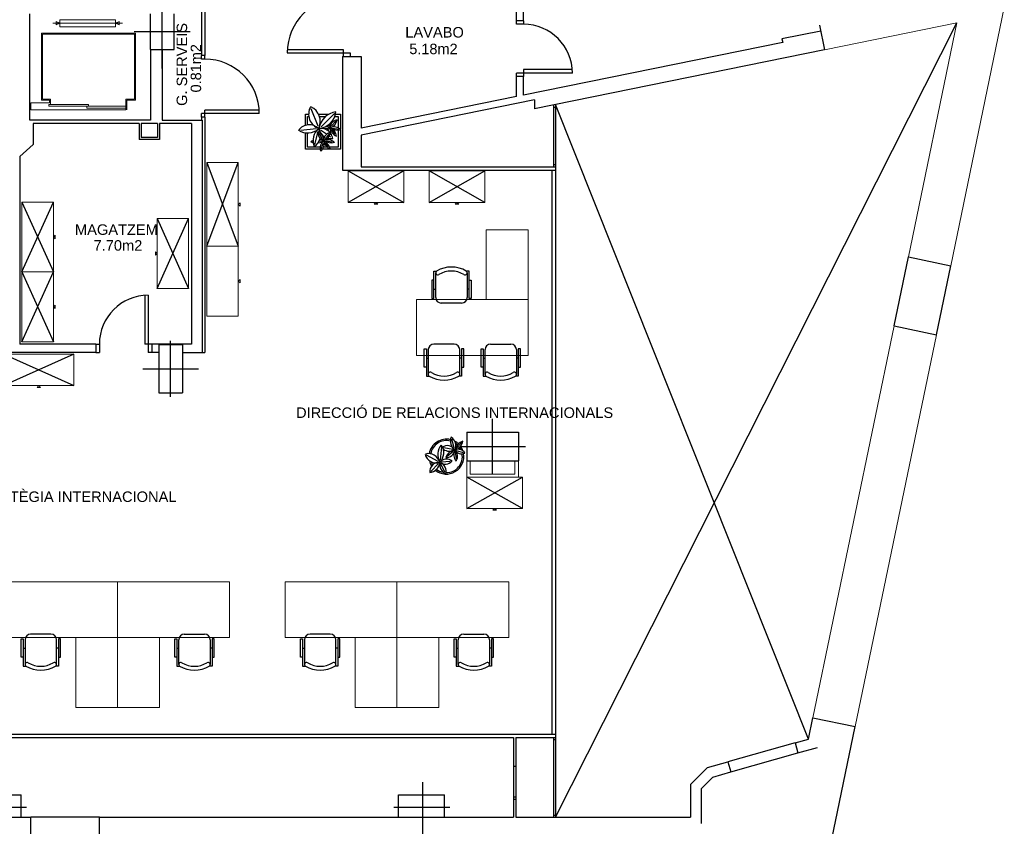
# Model space of a CAD drawing. Header units: metres. Extents: x -1 to 438, y -6 to 53.
# Tile 139 of 149: x 416 to 430, y 28 to 40. Entities that reach past the tile are written whole.
import ezdxf

# ---------------------------------------------------------------- set-up
doc = ezdxf.new("R2010")
doc.units = ezdxf.units.M
doc.linetypes.add('CONTINUA', pattern=[0])
doc.linetypes.add('VERDECKT', pattern=[9.525, 6.35, -3.175])
for name, color, linetype, lineweight in [('PA MOBLES ACTUAL', 7, 'CONTINUA', 25), ('PA MURS ACTUAL', 7, 'CONTINUA', 25), ('PA TEXT ACTUAL', 7, 'CONTINUA', 25)]:
    doc.layers.add(name, color=color, linetype=linetype, lineweight=lineweight)
doc.styles.add('ARIAL', font='arial.ttf')

msp = doc.modelspace()

# ---------------------------------------------------------------- linework, layer by layer
at = {"layer": 'PA MOBLES ACTUAL', "transparency": 33554687}
for p, q in [((419.954, 38.378), (420.052, 38.128)), ((419.876, 38.293), (419.922, 38.293)), ((419.876, 38.134), (419.876, 38.293)), ((419.906, 38.263), (419.925, 38.263)), ((419.906, 38.141), (419.906, 38.263)), ((420.064, 38.293), (420.211, 38.293)), ((420.076, 38.263), (420.168, 38.263)), ((420.292, 38.305), (420.103, 38.116)), ((420.298, 38.263), (420.346, 38.263)), ((420.307, 38.293), (420.376, 38.293)), ((420.346, 38.263), (420.346, 38.099)), ((420.376, 38.293), (420.376, 38.081)), ((419.81, 38.065), (420.029, 38.09)), ((420.179, 38.007), (420.092, 38.066)), ((420.128, 38.09), (420.2, 38.095)), ((420.213, 38.124), (420.204, 38.139)), ((420.25, 38.128), (420.311, 38.196)), ((420.25, 38.074), (420.295, 38.011)), ((420.264, 38.097), (420.353, 38.082)), ((420.346, 38.068), (420.346, 37.823)), ((420.376, 38.072), (420.376, 37.793)), ((419.876, 37.793), (419.876, 38.028)), ((419.906, 37.823), (419.906, 38.026)), ((420.013, 37.862), (420.059, 38.046)), ((420.12, 37.942), (420.075, 38.017)), ((420.157, 37.947), (420.219, 38.014)), ((420.237, 37.967), (420.218, 37.98)), ((420.088, 37.793), (419.876, 37.793)), ((420.088, 37.823), (419.906, 37.823)), ((420.075, 37.911), (420.108, 37.914)), ((420.103, 37.793), (420.129, 37.882)), ((420.376, 37.793), (420.121, 37.793)), ((420.189, 37.823), (420.136, 37.823)), ((420.157, 37.892), (420.203, 37.829)), ((420.172, 37.915), (420.261, 37.9)), ((420.346, 37.823), (420.222, 37.823)), ((418.465, 36.403), (418.915, 37.603)), ((418.465, 37.603), (418.915, 36.403)), ((421.286, 37.482), (420.486, 37.032)), ((420.486, 37.482), (421.286, 37.032)), ((422.446, 37.032), (421.646, 37.482)), ((421.646, 37.032), (422.446, 37.482)), ((415.817, 36.036), (416.267, 37.036)), ((415.817, 37.036), (416.267, 36.036)), ((417.753, 35.799), (418.203, 36.799)), ((417.753, 36.799), (418.203, 35.799)), ((415.817, 35.036), (416.267, 36.036)), ((415.817, 36.036), (416.267, 35.036)), ((415.56, 34.859), (416.56, 34.409)), ((416.56, 34.859), (415.56, 34.409)), ((422.986, 32.65), (422.186, 33.1)), ((422.186, 32.65), (422.986, 33.1))]:
    msp.add_line(p, q, dxfattribs=at)
at = {"layer": 'PA MOBLES ACTUAL', "color": 180, "transparency": 33554687}
for p, q in [((421.741, 35.67), (421.741, 36.023)), ((422.191, 36.023), (422.191, 35.67)), ((421.714, 35.79), (421.741, 35.79)), ((422.218, 35.79), (422.191, 35.79)), ((422.111, 35.59), (421.821, 35.59)), ((422.007, 33.516), (421.972, 33.643)), ((422.034, 33.508), (422.114, 33.592)), ((421.605, 33.416), (421.774, 33.326)), ((421.822, 33.534), (421.807, 33.343)), ((421.99, 33.494), (421.852, 33.519)), ((421.991, 33.463), (421.907, 33.395)), ((422.019, 33.461), (422.032, 33.359)), ((422.035, 33.48), (422.134, 33.451)), ((421.672, 33.179), (421.779, 33.295)), ((421.876, 33.163), (421.816, 33.285)), ((421.95, 33.324), (421.825, 33.311)), ((415.862, 30.77), (415.862, 30.416)), ((416.232, 30.85), (415.942, 30.85)), ((416.312, 30.416), (416.312, 30.77)), ((418.062, 30.416), (418.062, 30.77)), ((418.142, 30.85), (418.432, 30.85)), ((418.512, 30.77), (418.512, 30.416)), ((419.862, 30.77), (419.862, 30.416)), ((420.232, 30.85), (419.942, 30.85)), ((420.312, 30.416), (420.312, 30.77)), ((422.062, 30.416), (422.062, 30.77)), ((422.142, 30.85), (422.432, 30.85)), ((422.512, 30.77), (422.512, 30.416)), ((415.835, 30.65), (415.862, 30.65)), ((416.339, 30.65), (416.312, 30.65)), ((418.035, 30.65), (418.062, 30.65)), ((418.539, 30.65), (418.512, 30.65)), ((419.835, 30.65), (419.862, 30.65)), ((420.339, 30.65), (420.312, 30.65)), ((422.035, 30.65), (422.062, 30.65)), ((422.539, 30.65), (422.512, 30.65))]:
    msp.add_line(p, q, dxfattribs=at)
at = {"layer": 'PA MOBLES ACTUAL', "color": 180, "lineweight": 13, "transparency": 33554687}
for p, q in [((422.466, 35.64), (423.066, 35.64)), ((416.587, 30.8), (417.187, 30.8)), ((417.787, 30.8), (417.187, 30.8)), ((420.587, 30.8), (421.187, 30.8)), ((421.787, 30.8), (421.187, 30.8))]:
    msp.add_line(p, q, dxfattribs=at)
at = {"layer": 'PA MOBLES ACTUAL', "color": 180, "linetype": 'CONTINUA', "transparency": 33554687}
for p, q in [((422.005, 35.004), (421.715, 35.004)), ((422.527, 35.004), (422.817, 35.004)), ((421.635, 34.924), (421.635, 34.57)), ((422.085, 34.57), (422.085, 34.924)), ((422.447, 34.57), (422.447, 34.924)), ((422.897, 34.924), (422.897, 34.57)), ((421.608, 34.804), (421.635, 34.804)), ((422.112, 34.804), (422.085, 34.804)), ((422.42, 34.804), (422.447, 34.804)), ((422.924, 34.804), (422.897, 34.804))]:
    msp.add_line(p, q, dxfattribs=at)
at = {"layer": 'PA MOBLES ACTUAL', "color": 180, "linetype": 'CONTINUA', "lineweight": 13, "transparency": 33554687}
for points in [[(418.915, 37.603), (418.915, 36.403), (418.465, 36.403), (418.465, 37.603), (418.915, 37.603)], [(420.486, 37.032), (421.286, 37.032), (421.286, 37.482), (420.486, 37.482), (420.486, 37.032)], [(421.646, 37.032), (422.446, 37.032), (422.446, 37.482), (421.646, 37.482), (421.646, 37.032)], [(421.646, 37.032), (422.446, 37.032), (422.446, 37.482), (421.646, 37.482), (421.646, 37.032)], [(416.267, 37.036), (416.267, 36.036), (415.817, 36.036), (415.817, 37.036), (416.267, 37.036)], [(418.915, 37.003), (418.94, 37.028), (418.94, 36.978), (418.915, 37.003)], [(420.886, 37.032), (420.861, 37.007), (420.911, 37.007), (420.886, 37.032)], [(422.046, 37.032), (422.021, 37.007), (422.071, 37.007), (422.046, 37.032)], [(422.046, 37.032), (422.021, 37.007), (422.071, 37.007), (422.046, 37.032)], [(417.753, 35.799), (417.753, 36.799), (418.203, 36.799), (418.203, 35.799), (417.753, 35.799)], [(416.267, 36.536), (416.292, 36.561), (416.292, 36.511), (416.267, 36.536)], [(418.915, 36.403), (418.915, 35.403), (418.465, 35.403), (418.465, 36.403), (418.915, 36.403)], [(417.753, 36.299), (417.728, 36.274), (417.728, 36.324), (417.753, 36.299)], [(416.267, 36.036), (416.267, 35.036), (415.817, 35.036), (415.817, 36.036), (416.267, 36.036)], [(418.915, 35.903), (418.94, 35.928), (418.94, 35.878), (418.915, 35.903)], [(416.267, 35.536), (416.292, 35.561), (416.292, 35.511), (416.267, 35.536)], [(416.56, 34.409), (415.56, 34.409), (415.56, 34.859), (416.56, 34.859), (416.56, 34.409)], [(416.06, 34.409), (416.085, 34.384), (416.035, 34.384), (416.06, 34.409)], [(422.186, 32.65), (422.986, 32.65), (422.986, 33.1), (422.186, 33.1), (422.186, 32.65)], [(422.186, 32.65), (422.986, 32.65), (422.986, 33.1), (422.186, 33.1), (422.186, 32.65)], [(422.586, 32.65), (422.561, 32.625), (422.611, 32.625), (422.586, 32.65)], [(422.586, 32.65), (422.561, 32.625), (422.611, 32.625), (422.586, 32.65)]]:
    msp.add_lwpolyline(points, close=True, dxfattribs=at)
at = {"layer": 'PA MOBLES ACTUAL', "color": 180, "lineweight": 13, "transparency": 33554687}
for points in [[(423.066, 34.84), (421.466, 34.84), (421.466, 35.64), (422.466, 35.64), (422.466, 36.64), (423.066, 36.64), (423.066, 34.84)], [(417.187, 31.6), (415.587, 31.6), (415.587, 30.8), (416.587, 30.8), (416.587, 29.8), (417.187, 29.8), (417.187, 31.6)], [(417.187, 31.6), (418.787, 31.6), (418.787, 30.8), (417.787, 30.8), (417.787, 29.8), (417.187, 29.8), (417.187, 31.6)], [(421.187, 31.6), (419.587, 31.6), (419.587, 30.8), (420.587, 30.8), (420.587, 29.8), (421.187, 29.8), (421.187, 31.6)], [(421.187, 31.6), (422.787, 31.6), (422.787, 30.8), (421.787, 30.8), (421.787, 29.8), (421.187, 29.8), (421.187, 31.6)]]:
    msp.add_lwpolyline(points, close=True, dxfattribs=at)
at = {"layer": 'PA MOBLES ACTUAL', "color": 180, "transparency": 33554687}
for points in [[(421.714, 35.918), (421.684, 35.918), (421.684, 35.658), (421.714, 35.658), (421.714, 36.048), (421.754, 36.048)], [(422.218, 35.918), (422.248, 35.918), (422.248, 35.658), (422.218, 35.658), (422.218, 36.048), (422.178, 36.048)], [(415.835, 30.521), (415.804, 30.521), (415.804, 30.781), (415.835, 30.781), (415.835, 30.391), (415.875, 30.391)], [(416.339, 30.521), (416.369, 30.521), (416.369, 30.781), (416.339, 30.781), (416.339, 30.391), (416.299, 30.391)], [(418.035, 30.521), (418.004, 30.521), (418.004, 30.781), (418.035, 30.781), (418.035, 30.391), (418.075, 30.391)], [(418.539, 30.521), (418.569, 30.521), (418.569, 30.781), (418.539, 30.781), (418.539, 30.391), (418.499, 30.391)], [(419.835, 30.521), (419.804, 30.521), (419.804, 30.781), (419.835, 30.781), (419.835, 30.391), (419.875, 30.391)], [(420.339, 30.521), (420.369, 30.521), (420.369, 30.781), (420.339, 30.781), (420.339, 30.391), (420.299, 30.391)], [(422.035, 30.521), (422.004, 30.521), (422.004, 30.781), (422.035, 30.781), (422.035, 30.391), (422.075, 30.391)], [(422.539, 30.521), (422.569, 30.521), (422.569, 30.781), (422.539, 30.781), (422.539, 30.391), (422.499, 30.391)]]:
    msp.add_lwpolyline(points, dxfattribs=at)
at = {"layer": 'PA MOBLES ACTUAL', "color": 180, "linetype": 'CONTINUA', "transparency": 33554687}
for points in [[(421.608, 34.675), (421.578, 34.675), (421.578, 34.935), (421.608, 34.935), (421.608, 34.545), (421.648, 34.545)], [(422.112, 34.675), (422.142, 34.675), (422.142, 34.935), (422.112, 34.935), (422.112, 34.545), (422.072, 34.545)], [(422.42, 34.675), (422.39, 34.675), (422.39, 34.935), (422.42, 34.935), (422.42, 34.545), (422.46, 34.545)], [(422.924, 34.675), (422.955, 34.675), (422.955, 34.935), (422.924, 34.935), (422.924, 34.545), (422.884, 34.545)]]:
    msp.add_lwpolyline(points, dxfattribs=at)
at = {"layer": 'PA MOBLES ACTUAL', "transparency": 33554687}
for centre, radius, start, end in [((420.142, 38.296), 0.22, 151.5956, 249.6645), ((419.855, 38.19), 0.233, 335.2713, 64.8402), ((420.051, 38.352), 0.262, 273.339, 355.0966), ((420.36, 38.036), 0.298, 99.1813, 168.5949), ((420.189, 38.241), 0.145, 286.427, 348.6852), ((420.342, 38.101), 0.112, 95.3135, 180.602), ((419.906, 38.266), 0.24, 237.4733, 311.5722), ((419.933, 37.953), 0.19, 46.3235, 144.409), ((420.196, 37.919), 0.212, 127.8338, 204.247), ((420.099, 37.922), 0.17, 39.1813, 101.2838), ((419.903, 37.991), 0.189, 11.0689, 30.4135), ((420.243, 38.126), 0.179, 191.7453, 238.7808), ((420.156, 37.933), 0.185, 66.0343, 86.4882), ((420.124, 38.237), 0.174, 288.3759, 307.9968), ((420.248, 38.199), 0.0985, 228.356, 259.605), ((420.328, 37.991), 0.148, 131.2935, 151.6082), ((420.097, 38.107), 0.133, 358.5764, 20.3818), ((420.385, 38.124), 0.157, 188.6648, 246.2814), ((420.285, 37.964), 0.148, 47.8945, 111.3324), ((420.088, 38.057), 0.15, 349.7209, 16.6245), ((420.145, 37.942), 0.181, 12.0591, 60.9769), ((420.338, 38.255), 0.187, 235.792, 284.3767), ((419.903, 37.991), 0.189, 301.9484, 346.1652), ((420.155, 38.017), 0.0985, 163.3213, 259.605), ((420.005, 37.925), 0.133, 358.5764, 64.9976), ((420.064, 37.751), 0.185, 66.0343, 83.6267), ((420.096, 38.059), 0.145, 286.427, 348.6852), ((420.249, 37.92), 0.112, 95.3135, 180.602), ((420.193, 37.782), 0.148, 47.8945, 111.3324), ((420.243, 38.126), 0.179, 254.4419, 277.5249), ((420.099, 37.922), 0.17, 8.7108, 35.8215), ((420.064, 37.751), 0.185, 115.3261, 126.4544), ((420.032, 38.055), 0.174, 243.5257, 255.2201), ((420.032, 38.055), 0.174, 279.2767, 307.9968), ((420.235, 37.809), 0.148, 131.2935, 197.11), ((419.995, 37.875), 0.15, 311.7789, 16.6245), ((420.293, 37.942), 0.157, 188.6648, 246.2814), ((420.053, 37.76), 0.181, 12.0591, 60.9769), ((420.246, 38.073), 0.187, 235.792, 284.3767)]:
    msp.add_arc(centre, radius, start, end, dxfattribs=at)
at = {"layer": 'PA MOBLES ACTUAL', "color": 180, "transparency": 33554687}
for centre, radius, start, end in [((421.966, 35.688), 0.418, 59.5867, 120.4133), ((421.771, 36.023), 0.03, 123.8288, 302.666), ((421.966, 35.709), 0.34, 58.2704, 121.7296), ((422.161, 36.023), 0.03, 237.334, 56.1712), ((421.821, 35.67), 0.08, 180, 270), ((422.111, 35.67), 0.08, 270, 0), ((421.894, 33.392), 0.25, 76.1915, 170.1916), ((421.894, 33.392), 0.229, 75.1624, 169.9119), ((421.984, 33.419), 0.213, 139.6917, 209.1053), ((421.67, 33.447), 0.187, 313.8495, 35.6071), ((422.118, 33.615), 0.166, 160.8915, 229.9005), ((421.888, 33.552), 0.141, 332.4878, 56.9762), ((422.193, 33.436), 0.187, 109.1579, 164.5483), ((421.972, 33.644), 0.163, 284.941, 348.8355), ((421.894, 33.392), 0.25, 46.5106, 60.7133), ((421.894, 33.392), 0.229, 46.534, 54.6631), ((421.745, 33.459), 0.157, 192.106, 290.1749), ((421.638, 33.268), 0.167, 15.7817, 105.3507), ((421.894, 33.392), 0.25, 230.8678, 10.2087), ((421.907, 33.426), 0.123, 30.6452, 124.7063), ((421.94, 33.62), 0.151, 233.7337, 298.7027), ((422.042, 33.323), 0.167, 99.9352, 159.7681), ((421.895, 33.5), 0.119, 265.0386, 354.006), ((421.894, 33.392), 0.229, 269.3019, 10.4983), ((422.159, 33.427), 0.159, 158.3745, 217.9916), ((421.942, 33.396), 0.113, 324.0564, 51.9353), ((422.114, 33.556), 0.123, 214.7099, 291.6743), ((422.061, 33.382), 0.115, 31.256, 113.9088), ((421.894, 33.392), 0.229, 25.6062, 35.0739), ((421.894, 33.392), 0.25, 19.3547, 35.9995), ((421.894, 33.392), 0.25, 193.4928, 212.3252), ((421.791, 33.175), 0.136, 86.834, 184.9195), ((421.631, 33.333), 0.172, 277.9837, 352.0826), ((421.894, 33.392), 0.229, 199.0445, 210.8243), ((421.949, 33.28), 0.151, 168.3442, 244.7575), ((421.895, 33.236), 0.122, 49.2212, 141.7942), ((421.879, 33.413), 0.128, 232.2558, 318.0353), ((421.757, 33.182), 0.135, 342.4588, 70.924), ((421.894, 33.392), 0.229, 231.7508, 258.3677), ((415.942, 30.77), 0.08, 90, 180), ((416.232, 30.77), 0.08, 0, 90), ((418.142, 30.77), 0.08, 90, 180), ((418.432, 30.77), 0.08, 0, 90), ((419.942, 30.77), 0.08, 90, 180), ((420.232, 30.77), 0.08, 0, 90), ((422.142, 30.77), 0.08, 90, 180), ((422.432, 30.77), 0.08, 0, 90), ((415.892, 30.416), 0.03, 57.334, 236.1712), ((416.087, 30.752), 0.418, 239.5867, 300.4133), ((416.087, 30.73), 0.34, 238.2704, 301.7296), ((416.282, 30.416), 0.03, 303.8288, 122.666), ((418.092, 30.416), 0.03, 57.334, 236.1712), ((418.287, 30.752), 0.418, 239.5867, 300.4133), ((418.287, 30.73), 0.34, 238.2704, 301.7296), ((418.482, 30.416), 0.03, 303.8288, 122.666), ((419.892, 30.416), 0.03, 57.334, 236.1712), ((420.087, 30.752), 0.418, 239.5867, 300.4133), ((420.087, 30.73), 0.34, 238.2704, 301.7296), ((420.282, 30.416), 0.03, 303.8288, 122.666), ((422.092, 30.416), 0.03, 57.334, 236.1712), ((422.287, 30.752), 0.418, 239.5867, 300.4133), ((422.287, 30.73), 0.34, 238.2704, 301.7296), ((422.482, 30.416), 0.03, 303.8288, 122.666)]:
    msp.add_arc(centre, radius, start, end, dxfattribs=at)
at = {"layer": 'PA MOBLES ACTUAL', "color": 180, "linetype": 'CONTINUA', "transparency": 33554687}
for centre, radius, start, end in [((421.715, 34.924), 0.08, 90, 180), ((422.005, 34.924), 0.08, 0, 90), ((422.527, 34.924), 0.08, 90, 180), ((422.817, 34.924), 0.08, 0, 90), ((421.665, 34.57), 0.03, 57.334, 236.1712), ((421.86, 34.906), 0.418, 239.5867, 300.4133), ((421.86, 34.884), 0.34, 238.2704, 301.7296), ((422.055, 34.57), 0.03, 303.8288, 122.666), ((422.477, 34.57), 0.03, 57.334, 236.1712), ((422.672, 34.906), 0.418, 239.5867, 300.4133), ((422.672, 34.884), 0.34, 238.2704, 301.7296), ((422.867, 34.57), 0.03, 303.8288, 122.666)]:
    msp.add_arc(centre, radius, start, end, dxfattribs=at)
at = {"layer": 'PA MURS ACTUAL', "transparency": 33554687}
for p, q in [((422.898, 39.633), (422.898, 40.733)), ((422.998, 39.633), (422.998, 40.163)), ((418.386, 39.853), (418.386, 39.133)), ((418.436, 39.853), (418.436, 39.133)), ((415.93, 38.208), (415.93, 39.733)), ((417.656, 39.223), (417.656, 39.733)), ((417.996, 39.223), (417.996, 39.733)), ((422.998, 39.633), (422.898, 39.633)), ((422.898, 39.583), (422.898, 39.633)), ((422.998, 39.633), (422.998, 39.583)), ((422.998, 39.583), (422.898, 39.583)), ((427.254, 39.485), (426.699, 39.372)), ((427.237, 39.567), (427.308, 39.217)), ((426.699, 39.372), (426.709, 39.323)), ((417.656, 39.223), (417.656, 38.208)), ((417.656, 39.223), (417.996, 39.223)), ((417.826, 39.223), (417.826, 38.208)), ((419.618, 39.223), (420.416, 39.223)), ((420.416, 39.223), (420.416, 39.123)), ((426.709, 39.323), (422.998, 38.568)), ((427.308, 39.217), (423.156, 38.372)), ((418.386, 39.083), (418.386, 39.133)), ((418.436, 39.133), (418.386, 39.133)), ((418.436, 39.083), (418.386, 39.083)), ((418.436, 39.083), (418.436, 39.133)), ((419.616, 39.173), (420.516, 39.173)), ((420.406, 39.123), (420.672, 39.123)), ((420.406, 39.123), (420.406, 37.493)), ((420.516, 39.173), (420.516, 39.123)), ((420.672, 39.123), (420.672, 38.095)), ((423.698, 38.933), (422.998, 38.933)), ((422.998, 38.933), (422.998, 38.833)), ((423.698, 38.883), (422.898, 38.883)), ((422.898, 38.833), (422.898, 38.883)), ((422.898, 38.548), (422.898, 38.833)), ((422.998, 38.833), (422.898, 38.833)), ((422.998, 38.568), (422.998, 38.833)), ((422.898, 38.548), (420.672, 38.095)), ((423.156, 38.499), (420.672, 37.993)), ((423.156, 38.499), (423.156, 38.372)), ((419.214, 38.353), (418.436, 38.353)), ((418.436, 38.253), (418.436, 38.353)), ((423.426, 38.427), (423.426, 37.543)), ((423.426, 38.397), (423.456, 38.397)), ((423.456, 38.433), (423.456, 37.543)), ((417.656, 38.208), (415.93, 38.208)), ((417.826, 38.208), (418.396, 38.208)), ((419.216, 38.303), (418.386, 38.303)), ((418.386, 38.253), (418.386, 38.303)), ((418.436, 38.253), (418.386, 38.253)), ((418.386, 38.253), (418.386, 38.208)), ((418.396, 38.208), (418.396, 34.883)), ((418.436, 38.253), (418.436, 34.883)), ((415.976, 38.163), (415.976, 37.863)), ((417.496, 38.163), (415.976, 38.163)), ((417.496, 38.163), (417.496, 37.933)), ((417.526, 38.163), (417.526, 37.963)), ((417.756, 38.163), (417.526, 38.163)), ((417.756, 38.163), (417.756, 37.963)), ((418.246, 38.163), (417.786, 38.163)), ((417.786, 38.163), (417.786, 37.933)), ((418.246, 38.163), (418.246, 35.003)), ((417.786, 37.933), (417.496, 37.933)), ((417.756, 37.963), (417.526, 37.963)), ((420.672, 37.993), (420.672, 37.543)), ((415.786, 37.689), (415.976, 37.863)), ((415.786, 37.689), (415.786, 35.003)), ((420.672, 37.543), (423.456, 37.543)), ((423.426, 37.573), (423.456, 37.573)), ((423.456, 37.543), (423.456, 37.493)), ((420.406, 37.493), (423.456, 37.493)), ((423.406, 37.493), (423.406, 29.42)), ((423.456, 37.493), (423.456, 29.42)), ((428.304, 35.263), (428.509, 36.252)), ((428.509, 36.252), (429.116, 36.126)), ((428.911, 35.137), (429.116, 36.126)), ((417.576, 35.703), (417.576, 35.003)), ((417.626, 35.703), (417.626, 34.883)), ((428.304, 35.263), (428.911, 35.137)), ((416.876, 35.003), (415.786, 35.003)), ((416.876, 35.003), (416.876, 34.883)), ((416.876, 35.003), (416.926, 35.003)), ((416.926, 35.003), (416.926, 34.883)), ((417.676, 35.003), (417.576, 35.003)), ((418.246, 35.003), (417.676, 35.003)), ((417.676, 35.003), (417.676, 34.883)), ((417.776, 34.993), (417.776, 34.303)), ((418.116, 34.993), (417.776, 34.993)), ((418.116, 34.993), (418.116, 34.303)), ((416.876, 34.883), (411.246, 34.883)), ((416.876, 34.883), (416.926, 34.883)), ((417.676, 34.883), (417.626, 34.883)), ((417.776, 34.883), (417.676, 34.883)), ((418.116, 34.883), (418.396, 34.883)), ((418.396, 34.883), (418.436, 34.883)), ((417.776, 34.303), (418.116, 34.303)), ((422.186, 33.74), (422.186, 33.33)), ((422.186, 33.74), (422.926, 33.74)), ((422.926, 33.74), (422.926, 33.33)), ((422.186, 33.33), (422.926, 33.33)), ((427.078, 29.348), (427.141, 29.652)), ((427.141, 29.652), (427.748, 29.526)), ((427.151, 26.642), (427.748, 29.526)), ((405.437, 29.42), (423.456, 29.42)), ((406.047, 29.37), (422.857, 29.37)), ((422.857, 29.37), (422.857, 28.989)), ((422.887, 29.37), (422.887, 28.989)), ((422.887, 29.37), (423.456, 29.37)), ((423.426, 29.37), (423.426, 28.229)), ((423.426, 29.34), (423.456, 29.34)), ((423.456, 29.42), (423.456, 29.37)), ((423.456, 29.37), (423.456, 28.229)), ((426.886, 29.294), (427.078, 29.348)), ((426.886, 29.294), (425.924, 29.021)), ((426.886, 29.294), (426.927, 29.15)), ((426.927, 29.15), (427.207, 29.229)), ((425.965, 28.877), (426.927, 29.15)), ((422.857, 28.989), (422.857, 28.489)), ((422.857, 28.959), (422.887, 28.959)), ((422.887, 28.989), (422.887, 28.489)), ((425.391, 28.699), (425.631, 28.939)), ((425.631, 28.939), (425.924, 29.021)), ((425.924, 29.021), (425.965, 28.877)), ((425.541, 28.636), (425.709, 28.805)), ((425.709, 28.805), (425.965, 28.877)), ((425.391, 28.699), (425.391, 28.229)), ((425.541, 28.636), (425.541, 28.139)), ((415.147, 28.549), (415.807, 28.549)), ((415.807, 28.229), (415.807, 28.549)), ((421.207, 28.549), (421.867, 28.549)), ((421.207, 28.229), (421.207, 28.549)), ((421.867, 28.229), (421.867, 28.549)), ((422.857, 28.519), (422.887, 28.519)), ((422.857, 28.489), (422.887, 28.489)), ((422.857, 28.489), (422.857, 28.229)), ((422.887, 28.489), (422.887, 28.229)), ((410.187, 28.229), (415.947, 28.229)), ((415.147, 28.229), (415.807, 28.229)), ((415.947, 26.04), (415.947, 28.229)), ((416.927, 28.229), (415.947, 28.229)), ((416.927, 26.04), (416.927, 28.229)), ((416.927, 28.229), (422.857, 28.229)), ((421.207, 28.229), (421.867, 28.229)), ((422.887, 28.229), (425.391, 28.229)), ((423.426, 28.259), (423.456, 28.259))]:
    msp.add_line(p, q, dxfattribs=at)
at = {"layer": 'PA MURS ACTUAL', "color": 180, "linetype": 'CONTINUA', "transparency": 33554687}
for p, q in [((417.826, 38.95), (417.826, 39.823)), ((417.426, 39.478), (418.226, 39.478)), ((423.456, 28.229), (429.203, 39.602)), ((427.078, 29.349), (423.456, 38.433)), ((417.946, 34.248), (417.946, 35.048)), ((417.546, 34.648), (418.346, 34.648)), ((422.556, 33.135), (422.556, 33.935)), ((422.086, 33.535), (423.026, 33.535)), ((421.557, 27.932), (421.557, 28.732)), ((415.082, 28.375), (415.882, 28.375)), ((421.142, 28.375), (421.942, 28.375))]:
    msp.add_line(p, q, dxfattribs=at)
at = {"layer": 'PA MURS ACTUAL', "color": 180, "linetype": 'VERDECKT', "lineweight": 13, "transparency": 33554687}
for p, q in [((429.116, 36.126), (429.882, 39.821)), ((427.308, 39.217), (429.203, 39.602)), ((428.509, 36.252), (429.203, 39.602)), ((427.141, 29.652), (428.304, 35.263)), ((427.748, 29.526), (428.911, 35.137))]:
    msp.add_line(p, q, dxfattribs=at)
at = {"layer": 'PA MURS ACTUAL', "linetype": 'CONTINUA', "lineweight": 13, "transparency": 33554687}
for p, q in [((416.308, 39.622), (416.308, 39.572)), ((416.358, 39.597), (416.308, 39.622)), ((416.358, 39.647), (416.358, 39.547)), ((416.358, 39.647), (417.158, 39.647)), ((417.158, 39.647), (417.158, 39.547)), ((417.208, 39.622), (417.158, 39.597)), ((417.208, 39.572), (417.208, 39.622)), ((416.258, 39.597), (417.258, 39.597)), ((416.308, 39.572), (416.358, 39.597)), ((416.358, 39.547), (417.158, 39.547)), ((417.158, 39.597), (417.208, 39.572)), ((416.098, 39.454), (416.098, 38.494)), ((417.443, 39.454), (416.098, 39.454)), ((417.428, 39.439), (416.113, 39.439)), ((416.113, 39.439), (416.113, 38.508)), ((417.428, 38.508), (417.428, 39.439)), ((417.443, 38.494), (417.443, 39.454)), ((416.098, 38.494), (416.211, 38.494)), ((416.113, 38.508), (416.226, 38.508)), ((416.211, 38.458), (416.211, 38.494)), ((416.226, 38.433), (416.226, 38.508)), ((417.306, 38.358), (417.306, 38.508)), ((417.306, 38.508), (417.428, 38.508)), ((417.321, 38.494), (417.443, 38.494)), ((417.321, 38.358), (417.321, 38.494)), ((415.947, 38.358), (415.947, 38.458)), ((416.211, 38.458), (415.947, 38.458)), ((417.306, 38.358), (415.947, 38.358)), ((416.201, 38.408), (416.201, 38.433)), ((416.772, 38.433), (416.201, 38.433)), ((416.772, 38.408), (416.201, 38.408)), ((416.747, 38.383), (416.747, 38.408)), ((417.306, 38.383), (416.747, 38.383)), ((416.772, 38.408), (416.772, 38.433)), ((417.306, 38.408), (416.772, 38.408))]:
    msp.add_line(p, q, dxfattribs=at)
for points in [[(416.308, 39.622), (416.308, 39.572), (416.358, 39.597), (416.308, 39.622)], [(417.208, 39.572), (417.208, 39.622), (417.158, 39.597), (417.208, 39.572)]]:
    msp.add_lwpolyline(points, close=True, dxfattribs=at)
for points in [[(422.186, 33.33), (422.186, 33.1), (422.926, 33.1), (422.926, 33.33)], [(422.236, 33.33), (422.236, 33.14), (422.876, 33.14), (422.876, 33.33)]]:
    msp.add_lwpolyline(points, dxfattribs=at)
at = {"layer": 'PA MURS ACTUAL', "transparency": 33554687}
for centre, radius, start, end in [((420.416, 39.173), 0.8, 90, 180), ((422.998, 38.883), 0.7, 0, 90), ((418.436, 38.303), 0.78, 0, 90), ((417.626, 35.003), 0.7, 90, 180)]:
    msp.add_arc(centre, radius, start, end, dxfattribs=at)

# ---------------------------------------------------------------- texts
at = {"layer": 'PA MOBLES ACTUAL', "transparency": 33554687, "insert": (418.184, 39.007), "char_height": 0.15, "width": 1.26234, "attachment_point": 8, "rotation": 90, "style": 'ARIAL'}
msp.add_mtext('\\W1.00;G. SERVEIS', dxfattribs=at)
at = {"layer": 'PA MOBLES ACTUAL', "transparency": 33554687, "insert": (421.725, 39.39), "char_height": 0.15, "width": 0.91492, "attachment_point": 8, "style": 'ARIAL'}
msp.add_mtext('\\W1.00;LAVABO', dxfattribs=at)
at = {"layer": 'PA TEXT ACTUAL', "linetype": 'CONTINUA', "transparency": 33554687, "insert": (418.385, 38.952), "char_height": 0.15, "width": 0.77643, "attachment_point": 8, "rotation": 90, "style": 'ARIAL'}
msp.add_mtext('\\W0.99;0.81m2', dxfattribs=at)
at = {"layer": 'PA TEXT ACTUAL', "linetype": 'CONTINUA', "transparency": 33554687, "char_height": 0.15, "attachment_point": 8, "style": 'ARIAL'}
for s, insert, width in [('\\W0.99;5.18m2', (421.709, 39.152), 0.77643), ('\\W1.00;MAGATZEM', (417.17, 36.565), 1.26236), ('\\W1.00;7.70m2', (417.192, 36.339), 0.77764), ('\\W1.00;DIRECCIÓ DE RELACIONS INTERNACIONALS', (422.012, 33.944), 4.62765), ("\\W1.00;OFICINA D'EUROPA i ESTRATÈGIA INTERNACIONAL", (415.414, 32.741), 5.31507)]:
    msp.add_mtext(s, dxfattribs=dict(at, insert=insert, width=width))

doc.saveas('drawing.dxf')
